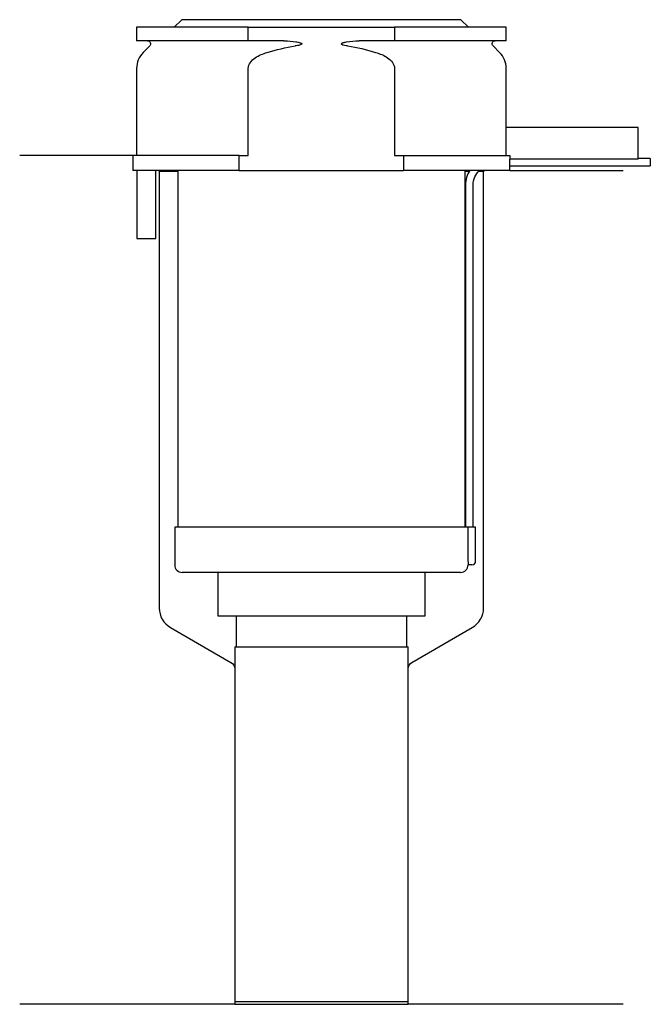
# Model space of a CAD drawing. Header units: millimetres. Extents: x 34 to 117, y 264 to 395.
import ezdxf

# ---------------------------------------------------------------- set-up
doc = ezdxf.new("R2010")
doc.units = ezdxf.units.MM
doc.layers.add('201', color=7, linetype='Continuous')
doc.layers.add('30', color=7, linetype='Continuous')

msp = doc.modelspace()

# ---------------------------------------------------------------- linework, layer by layer
at = {"layer": '201', "color": 113}
for p, q in [((48.86, 376.87), (33.86, 376.87)), ((48.86, 376.87), (48.86, 374.87)), ((52.26, 374.87), (52.36, 374.77)), ((52.36, 374.77), (54.81, 374.77)), ((52.36, 374.77), (52.36, 316.85)), ((92.91, 374.77), (93.46, 374.77)), ((94.73, 374.77), (95.36, 374.77)), ((95.36, 374.77), (95.46, 374.87)), ((95.36, 316.85), (95.36, 374.77)), ((98.86, 374.87), (113.86, 374.87)), ((53.86, 314.25), (61.87, 309.63)), ((85.86, 309.63), (93.86, 314.25)), ((62.37, 308.77), (62.37, 264.3)), ((85.36, 264.3), (85.36, 308.77)), ((62.37, 264.3), (33.86, 264.3)), ((62.37, 264.3), (85.36, 264.3)), ((113.86, 264.3), (85.36, 264.3))]:
    msp.add_line(p, q, dxfattribs=at)
for centre, start, end in [((55.36, 316.85), 180, 240), ((92.36, 316.85), 300, 360)]:
    msp.add_arc(centre, 3, start, end, dxfattribs=at)
at = {"layer": '201', "color": 113, "extrusion": (0, 0, -1)}
for centre, start, end in [((-61.37, 308.77), 120, 180), ((-86.36, 308.77), 0, 60)]:
    msp.add_arc(centre, 1, start, end, dxfattribs=at)
at = {"layer": '30', "color": 113}
for p, q in [((55.36, 394.87), (54.36, 393.87)), ((92.36, 394.87), (55.36, 394.87)), ((93.36, 393.87), (92.36, 394.87)), ((49.36, 393.87), (49.36, 392.07)), ((64.17, 393.87), (49.36, 393.87)), ((64.17, 392.07), (64.17, 393.87)), ((64.17, 393.87), (83.56, 393.87)), ((83.56, 393.87), (83.56, 392.07)), ((98.36, 393.87), (83.56, 393.87)), ((98.36, 392.07), (98.36, 393.87)), ((64.17, 392.07), (49.36, 392.07)), ((68.86, 392.07), (64.17, 392.07)), ((83.56, 392.07), (78.87, 392.07)), ((98.36, 392.07), (83.56, 392.07)), ((51.1, 391.39), (50.24, 390.53)), ((97.48, 390.53), (96.63, 391.39)), ((49.36, 388.41), (49.36, 376.87)), ((64.17, 376.87), (64.17, 388.41)), ((83.56, 388.41), (83.56, 376.87)), ((98.36, 380.57), (98.36, 388.41)), ((115.86, 380.57), (98.33, 380.57)), ((98.33, 380.57), (98.33, 376.87)), ((115.86, 376.37), (115.86, 380.57)), ((48.86, 376.87), (48.86, 374.87)), ((62.97, 376.87), (48.86, 376.87)), ((62.97, 376.87), (64.17, 376.87)), ((62.97, 374.87), (62.97, 376.87)), ((83.56, 376.87), (84.76, 376.87)), ((84.76, 376.87), (84.76, 374.87)), ((84.76, 376.87), (98.83, 376.87)), ((98.83, 376.87), (98.83, 376.37)), ((115.86, 376.37), (98.83, 376.37)), ((117.46, 376.47), (115.86, 376.47)), ((117.46, 376.47), (117.46, 375.47)), ((62.97, 374.87), (48.86, 374.87)), ((49.41, 374.87), (49.41, 365.87)), ((51.91, 365.87), (51.91, 374.87)), ((54.81, 374.87), (54.81, 327.57)), ((62.97, 374.87), (84.76, 374.87)), ((98.86, 374.87), (84.76, 374.87)), ((92.91, 327.57), (92.91, 374.87)), ((98.86, 374.87), (98.86, 375.47)), ((98.86, 375.47), (117.46, 375.47)), ((92.96, 372.97), (92.96, 327.57)), ((93.96, 327.57), (93.96, 372.97)), ((49.41, 365.87), (51.91, 365.87)), ((93.29, 327.57), (54.41, 327.57)), ((54.41, 327.57), (54.41, 322.57)), ((93.29, 327.57), (93.29, 323.07)), ((94.31, 327.57), (93.29, 327.57)), ((94.31, 323.07), (94.31, 327.57)), ((93.81, 322.57), (93.31, 322.57)), ((92.31, 321.57), (55.41, 321.57)), ((60.11, 321.57), (60.11, 315.81)), ((87.61, 315.81), (87.61, 321.57)), ((60.11, 315.81), (87.61, 315.81)), ((62.56, 315.81), (62.56, 311.71)), ((85.17, 311.71), (85.17, 315.81)), ((62.37, 311.71), (85.36, 311.71)), ((62.37, 311.71), (62.37, 264.66)), ((85.36, 264.66), (85.36, 311.71)), ((62.37, 264.66), (85.36, 264.66))]:
    msp.add_line(p, q, dxfattribs=at)
at = {"layer": '30', "color": 113, "extrusion": (0, 0, -1)}
for centre, radius, start, end in [((-50.81, 391.67), 0.4, 90, 225), ((-96.91, 391.67), 0.4, -45, 90), ((-96.46, 372.97), 2.5, 0, 49.4559)]:
    msp.add_arc(centre, radius, start, end, dxfattribs=at)
at = {"layer": '30', "color": 113}
for centre, radius, start, end in [((52.36, 388.41), 3, 135, 180), ((95.36, 388.41), 3, 0, 45), ((96.46, 372.97), 3.5, 147.0676, 180), ((55.41, 322.57), 1, 180, 270), ((92.31, 322.57), 1, -90, 0), ((93.81, 323.07), 0.5, -90, 0)]:
    msp.add_arc(centre, radius, start, end, dxfattribs=at)
for points, knots in [([(68.86, 392.07), (68.9, 392.07), (68.94, 392.07), (69.48, 392.06), (69.98, 392.02), (70.48, 391.94), (70.67, 391.91), (70.87, 391.87), (71.09, 391.8), (71.11, 391.79), (71.16, 391.77), (71.17, 391.76), (71.21, 391.74), (71.22, 391.73), (71.24, 391.71), (71.25, 391.7), (71.25, 391.69), (71.26, 391.69), (71.26, 391.67), (71.26, 391.67), (71.26, 391.66), (71.26, 391.65), (71.25, 391.64), (71.25, 391.63), (71.23, 391.61), (71.21, 391.6), (71.12, 391.55), (71.03, 391.52), (70.77, 391.45), (70.58, 391.42), (70.38, 391.39)], [0, 0, 0, 0, 0.037532, 0.037532, 0.479326, 0.479326, 0.479326, 0.652283, 0.652283, 0.67679, 0.67679, 0.692908, 0.692908, 0.709848, 0.709848, 0.715998, 0.715998, 0.722254, 0.722254, 0.726798, 0.726798, 0.731321, 0.731321, 0.738696, 0.738696, 0.757525, 0.757525, 0.830443, 0.830443, 1, 1, 1, 1]), ([(77.34, 391.39), (77.06, 391.43), (76.74, 391.44), (76.45, 391.65), (76.49, 391.73), (76.62, 391.79), (76.69, 391.81), (76.89, 391.87), (77.03, 391.9), (77.73, 392.02), (78.3, 392.07), (78.87, 392.07)], [0, 0, 0, 0, 0.25, 0.25, 0.3125, 0.3125, 0.375, 0.375, 0.5, 0.5, 1, 1, 1, 1]), ([(64.17, 388.41), (64.17, 388.99), (64.61, 389.49), (65.57, 390.15), (66.12, 390.36), (66.67, 390.53)], [0, 0, 0, 0, 0.5, 0.5, 1, 1, 1, 1]), ([(81.05, 390.53), (81.61, 390.36), (82.16, 390.15), (83.11, 389.49), (83.56, 388.99), (83.56, 388.41)], [0, 0, 0, 0, 0.5, 0.5, 1, 1, 1, 1]), ([(98.86, 375.47), (98.86, 375.47), (98.86, 375.48), (98.86, 375.51), (98.86, 375.53), (98.86, 375.59), (98.86, 375.63), (98.86, 375.69), (98.86, 375.72), (98.86, 375.76), (98.86, 375.79), (98.86, 375.86), (98.86, 375.91), (98.86, 376.02), (98.86, 376.07), (98.86, 376.17), (98.86, 376.22), (98.86, 376.3), (98.86, 376.34), (98.86, 376.37)], [0, 0, 0, 0, 0.12469, 0.12469, 0.249734, 0.249734, 0.374778, 0.374778, 0.437301, 0.437301, 0.499823, 0.499823, 0.624867, 0.624867, 0.749911, 0.749911, 0.874956, 0.874956, 1, 1, 1, 1]), ([(93.29, 323.07), (93.29, 323.01), (93.3, 322.96), (93.3, 322.85), (93.3, 322.8), (93.3, 322.72), (93.3, 322.68), (93.3, 322.62), (93.31, 322.6), (93.31, 322.58), (93.31, 322.57), (93.31, 322.57)], [0, 0, 0, 0, 0.207769, 0.207769, 0.415759, 0.415759, 0.624157, 0.624157, 0.834463, 0.834463, 1, 1, 1, 1])]:
    msp.add_open_spline(points, degree=3, knots=knots, dxfattribs=at)
for points in [[(66.67, 390.53), (67.89, 390.9), (69.12, 391.19), (70.38, 391.39)], [(77.34, 391.39), (78.59, 391.2), (79.83, 390.91), (81.05, 390.53)]]:
    msp.add_open_spline(points, degree=3, dxfattribs=at)

doc.saveas('drawing.dxf')
